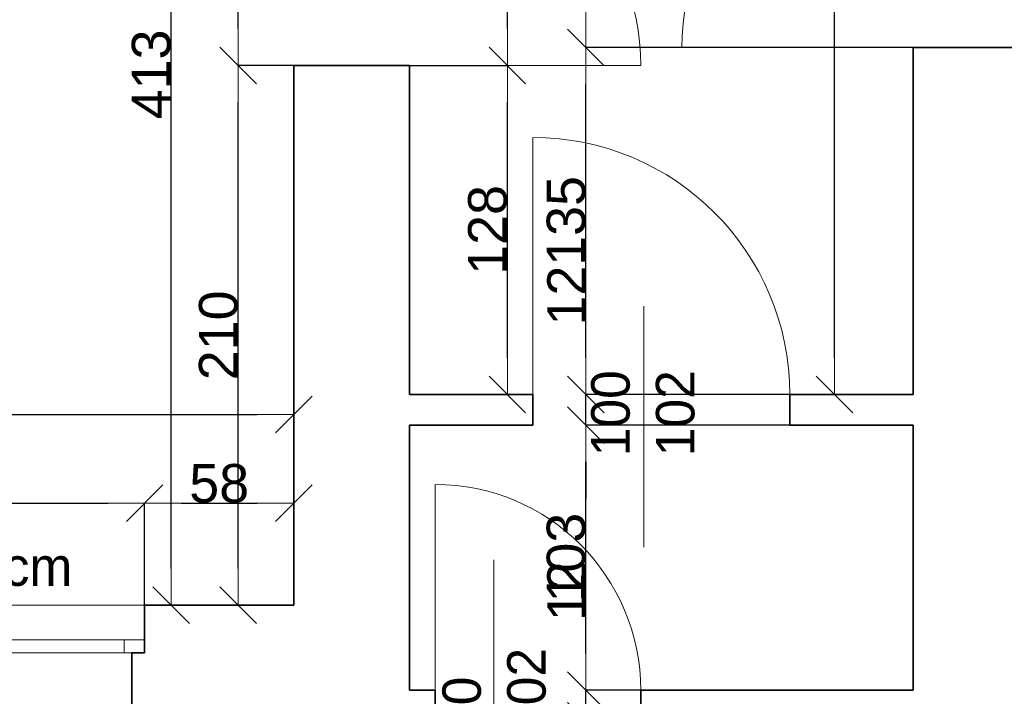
# Model space of a CAD drawing. Header units: metres. Extents: x 7506757 to 756746378, y 5735207 to 582114514.
# Tile 185 of 256: x 7548657 to 7552488, y 5891211 to 5893844. Entities that reach past the tile are written whole.
import ezdxf

# ---------------------------------------------------------------- set-up
doc = ezdxf.new("R2010")
doc.units = ezdxf.units.M
doc.header["$MEASUREMENT"] = 0
doc.header["$PDMODE"] = 2
doc.layers.get('0').update_dxf_attribs({"color": 250, "linetype": 'CONTINUOUS', "lineweight": 100, "plot": 0})
doc.layers.get('Defpoints').update_dxf_attribs({"linetype": 'CONTINUOUS'})
for name, color, linetype, lineweight in [('ELEKTRYKA141', 7, 'CONTINUOUS', 0), ('M_OCIANA6', 5, 'CONTINUOUS', 35), ('M_OPISY141', 7, 'CONTINUOUS', 0), ('m_umeblowanie1', 7, 'CONTINUOUS', 13), ('opis1', 7, 'CONTINUOUS', 13)]:
    doc.layers.add(name, color=color, linetype=linetype, lineweight=lineweight)
doc.layers.add('PWYMIAR', color=7, linetype='CONTINUOUS')
doc.styles.add('GENERATED_STYLE_1', font='arial.ttf')
doc.styles.add('GENERATED_STYLE_2', font='txt')
doc.dimstyles.new('GENERATED_STYLE__1', dxfattribs={"dimtxt": 150, "dimasz": 142.5, "dimexe": 0.18, "dimexo": 0, "dimgap": 0.09, "dimtad": 1, "dimdec": 0, "dimlfac": 0.1, "dimzin": 0, "dimdsep": 46, "dimtxsty": 'GENERATED_STYLE_1', "dimblk": 'ARROWHEAD_6', "dimblk1": 'ARROWHEAD_6', "dimblk2": 'ARROWHEAD_6', "dimcen": 0.09, "dimclrd": 251, "dimclre": 251, "dimclrt": 7, "dimazin": 0, "dimtfac": 1, "dimtdec": 4, "dimtmove": 0, "dimatfit": 3, "dimfxl": 0, "dimtolj": 1, "dimtzin": 0, "dimarcsym": 0})
doc.dimstyles.new('GENERATED_STYLE__2', dxfattribs={"dimtxt": 150, "dimasz": 142.5, "dimexe": 0.18, "dimexo": 0, "dimgap": 0.09, "dimtad": 1, "dimtih": 1, "dimtoh": 1, "dimdec": 0, "dimlfac": 0.1, "dimzin": 0, "dimdsep": 46, "dimtxsty": 'GENERATED_STYLE_1', "dimblk": 'ARROWHEAD_6', "dimblk1": 'ARROWHEAD_6', "dimblk2": 'ARROWHEAD_6', "dimcen": 0.09, "dimclrd": 251, "dimclre": 251, "dimclrt": 7, "dimazin": 0, "dimtfac": 1, "dimtdec": 4, "dimtmove": 0, "dimatfit": 3, "dimfxl": 0, "dimtolj": 1, "dimtzin": 0, "dimarcsym": 0})
doc.dimstyles.new('GENERATED_STYLE__4', dxfattribs={"dimtxt": 150, "dimasz": 142.5, "dimexe": 0.18, "dimexo": 0, "dimgap": 0.09, "dimtad": 1, "dimtih": 1, "dimtoh": 1, "dimdec": 0, "dimlfac": 0.1, "dimzin": 0, "dimdsep": 46, "dimtxsty": 'GENERATED_STYLE_1', "dimblk": 'ARROWHEAD_6', "dimblk1": 'ARROWHEAD_6', "dimblk2": 'ARROWHEAD_6', "dimcen": 0.09, "dimclrd": 251, "dimclre": 251, "dimclrt": 7, "dimazin": 0, "dimtfac": 1, "dimtdec": 4, "dimtmove": 2, "dimatfit": 3, "dimfxl": 0, "dimtolj": 1, "dimtzin": 0, "dimarcsym": 0})

# ---------------------------------------------------------------- blocks, each defined once
blk = doc.blocks.new('ARROWHEAD_6')
at = {"color": 0, "linetype": 'Continuous', "lineweight": 0}
for p, q in [((-0.5, -0.5), (0.5, 0.5)), ((0, 0), (-1, 0))]:
    blk.add_line(p, q, dxfattribs=at)
blk = doc.blocks.new('*D5070')
at = {"layer": 'Defpoints', "color": 0, "linetype": 'Continuous', "transparency": 16777216}
for p in [(7549143.4, 5891962.2), (7547643.4, 5891565.6), (7549143.4, 5891565.6)]:
    blk.add_point(p, dxfattribs=at)
at = {"layer": 'PWYMIAR', "color": 251, "linetype": 'Continuous', "lineweight": -2, "transparency": 16777216}
for p, q in [((7547643.4, 5891565.6), (7547643.4, 5891962.4)), ((7547785.9, 5891962.2), (7549000.9, 5891962.2)), ((7549143.4, 5891565.6), (7549143.4, 5891962.4))]:
    blk.add_line(p, q, dxfattribs=at)
at = {"layer": 'PWYMIAR', "color": 251, "linetype": 'Continuous', "lineweight": -2, "transparency": 16777216, "xscale": 142.5, "yscale": 142.5, "zscale": 142.5, "rotation": 180}
blk.add_blockref('ARROWHEAD_6', (7547643.4, 5891962.2), dxfattribs=at)
at = {"layer": 'PWYMIAR', "color": 251, "linetype": 'Continuous', "lineweight": -2, "transparency": 16777216, "xscale": 142.5, "yscale": 142.5, "zscale": 142.5}
blk.add_blockref('ARROWHEAD_6', (7549143.4, 5891962.2), dxfattribs=at)
at = {"layer": 'PWYMIAR', "color": 7, "linetype": 'Continuous', "lineweight": 13, "transparency": 16777216, "insert": (7548393.4, 5892038.9), "char_height": 150, "attachment_point": 5, "style": 'GENERATED_STYLE_1'}
blk.add_mtext('\\A1;150', dxfattribs=at)
blk = doc.blocks.new('*D5071')
at = {"layer": 'Defpoints', "color": 0, "linetype": 'Continuous', "transparency": 16777216}
for p in [(7549723.4, 5891962.2), (7549143.4, 5891565.6), (7549723.4, 5891565.6)]:
    blk.add_point(p, dxfattribs=at)
at = {"layer": 'PWYMIAR', "color": 251, "linetype": 'Continuous', "lineweight": -2, "transparency": 16777216}
for p, q in [((7549143.4, 5891565.6), (7549143.4, 5891962.4)), ((7549285.9, 5891962.2), (7549580.9, 5891962.2)), ((7549723.4, 5891565.6), (7549723.4, 5891962.4))]:
    blk.add_line(p, q, dxfattribs=at)
at = {"layer": 'PWYMIAR', "color": 251, "linetype": 'Continuous', "lineweight": -2, "transparency": 16777216, "xscale": 142.5, "yscale": 142.5, "zscale": 142.5, "rotation": 180}
blk.add_blockref('ARROWHEAD_6', (7549143.4, 5891962.2), dxfattribs=at)
at = {"layer": 'PWYMIAR', "color": 251, "linetype": 'Continuous', "lineweight": -2, "transparency": 16777216, "xscale": 142.5, "yscale": 142.5, "zscale": 142.5}
blk.add_blockref('ARROWHEAD_6', (7549723.4, 5891962.2), dxfattribs=at)
at = {"layer": 'PWYMIAR', "color": 7, "linetype": 'Continuous', "lineweight": 13, "transparency": 16777216, "insert": (7549433.4, 5892038.9), "char_height": 150, "attachment_point": 5, "style": 'GENERATED_STYLE_1'}
blk.add_mtext('\\A1;58', dxfattribs=at)
blk = doc.blocks.new('*D5074')
at = {"layer": 'Defpoints', "color": 0, "linetype": 'Continuous', "transparency": 16777216}
for p in [(7549723.4, 5892307.6), (7544393.4, 5891565.6), (7549723.4, 5891565.6)]:
    blk.add_point(p, dxfattribs=at)
at = {"layer": 'PWYMIAR', "color": 251, "linetype": 'Continuous', "lineweight": -2, "transparency": 16777216}
for p, q in [((7544393.4, 5891565.6), (7544393.4, 5892307.8)), ((7544535.9, 5892307.6), (7549580.9, 5892307.6)), ((7549723.4, 5891565.6), (7549723.4, 5892307.8))]:
    blk.add_line(p, q, dxfattribs=at)
at = {"layer": 'PWYMIAR', "color": 251, "linetype": 'Continuous', "lineweight": -2, "transparency": 16777216, "xscale": 142.5, "yscale": 142.5, "zscale": 142.5, "rotation": 180}
blk.add_blockref('ARROWHEAD_6', (7544393.4, 5892307.6), dxfattribs=at)
at = {"layer": 'PWYMIAR', "color": 251, "linetype": 'Continuous', "lineweight": -2, "transparency": 16777216, "xscale": 142.5, "yscale": 142.5, "zscale": 142.5}
blk.add_blockref('ARROWHEAD_6', (7549723.4, 5892307.6), dxfattribs=at)
at = {"layer": 'PWYMIAR', "color": 7, "linetype": 'Continuous', "lineweight": 13, "transparency": 16777216, "insert": (7547058.4, 5892384.3), "char_height": 150, "attachment_point": 5, "style": 'GENERATED_STYLE_1'}
blk.add_mtext('\\A1;533', dxfattribs=at)
blk = doc.blocks.new('*D5198')
at = {"layer": 'Defpoints', "color": 0, "linetype": 'Continuous', "transparency": 16777216}
for p in [(7549507.2, 5893665.6), (7549723.4, 5893665.6), (7549723.4, 5891565.6)]:
    blk.add_point(p, dxfattribs=at)
at = {"layer": 'PWYMIAR', "color": 251, "linetype": 'Continuous', "lineweight": -2, "transparency": 16777216}
for p, q in [((7549723.4, 5893665.6), (7549507, 5893665.6)), ((7549507.2, 5891708.1), (7549507.2, 5893523.1)), ((7549723.4, 5891565.6), (7549507, 5891565.6))]:
    blk.add_line(p, q, dxfattribs=at)
at = {"layer": 'PWYMIAR', "color": 251, "linetype": 'Continuous', "lineweight": -2, "transparency": 16777216, "xscale": 142.5, "yscale": 142.5, "zscale": 142.5}
for p, rotation in [((7549507.2, 5893665.6), 90), ((7549507.2, 5891565.6), 270)]:
    blk.add_blockref('ARROWHEAD_6', p, dxfattribs=dict(at, rotation=rotation))
at = {"layer": 'PWYMIAR', "color": 7, "linetype": 'Continuous', "lineweight": 13, "transparency": 16777216, "insert": (7549430.5, 5892615.6), "char_height": 150, "attachment_point": 5, "rotation": 90, "style": 'GENERATED_STYLE_1'}
blk.add_mtext('\\A1;210', dxfattribs=at)
blk = doc.blocks.new('*D5199')
at = {"layer": 'Defpoints', "color": 0, "linetype": 'Continuous', "transparency": 16777216}
for p in [(7549507.2, 5894575.6), (7549723.4, 5894575.6), (7549723.4, 5893665.6)]:
    blk.add_point(p, dxfattribs=at)
at = {"layer": 'PWYMIAR', "color": 251, "linetype": 'Continuous', "lineweight": -2, "transparency": 16777216}
for p, q in [((7549723.4, 5894575.6), (7549507, 5894575.6)), ((7549507.2, 5893808.1), (7549507.2, 5894433.1)), ((7549723.4, 5893665.6), (7549507, 5893665.6))]:
    blk.add_line(p, q, dxfattribs=at)
at = {"layer": 'PWYMIAR', "color": 251, "linetype": 'Continuous', "lineweight": -2, "transparency": 16777216, "xscale": 142.5, "yscale": 142.5, "zscale": 142.5}
for p, rotation in [((7549507.2, 5894575.6), 90), ((7549507.2, 5893665.6), 270)]:
    blk.add_blockref('ARROWHEAD_6', p, dxfattribs=dict(at, rotation=rotation))
at = {"layer": 'PWYMIAR', "color": 7, "linetype": 'Continuous', "lineweight": 13, "transparency": 16777216, "insert": (7549430.5, 5894120.6), "char_height": 150, "attachment_point": 5, "rotation": 90, "style": 'GENERATED_STYLE_1'}
blk.add_mtext('\\A1;91', dxfattribs=at)
blk = doc.blocks.new('*D5201')
at = {"layer": 'Defpoints', "color": 0, "linetype": 'Continuous', "transparency": 16777216}
for p in [(7549246.3, 5895695.6), (7549723.4, 5895695.6), (7549723.4, 5891565.6)]:
    blk.add_point(p, dxfattribs=at)
at = {"layer": 'PWYMIAR', "color": 251, "linetype": 'Continuous', "lineweight": -2, "transparency": 16777216}
for p, q in [((7549723.4, 5895695.6), (7549246.1, 5895695.6)), ((7549246.3, 5891708.1), (7549246.3, 5895553.1)), ((7549723.4, 5891565.6), (7549246.1, 5891565.6))]:
    blk.add_line(p, q, dxfattribs=at)
at = {"layer": 'PWYMIAR', "color": 251, "linetype": 'Continuous', "lineweight": -2, "transparency": 16777216, "xscale": 142.5, "yscale": 142.5, "zscale": 142.5}
for p, rotation in [((7549246.3, 5895695.6), 90), ((7549246.3, 5891565.6), 270)]:
    blk.add_blockref('ARROWHEAD_6', p, dxfattribs=dict(at, rotation=rotation))
at = {"layer": 'PWYMIAR', "color": 7, "linetype": 'Continuous', "lineweight": 13, "transparency": 16777216, "insert": (7549169.5, 5893630.6), "char_height": 150, "attachment_point": 5, "rotation": 90, "style": 'GENERATED_STYLE_1'}
blk.add_mtext('\\A1;413', dxfattribs=at)
blk = doc.blocks.new('*D5243')
at = {"layer": 'Defpoints', "color": 0, "linetype": 'Continuous', "transparency": 16777216}
for p in [(7550860.1, 5891235.6), (7552133.4, 5891235.6), (7552133.4, 5891115.6)]:
    blk.add_point(p, dxfattribs=at)
at = {"layer": 'PWYMIAR', "color": 251, "linetype": 'Continuous', "lineweight": -2, "transparency": 16777216}
for p, q in [((7550860.1, 5891378.1), (7550860.1, 5891720)), ((7552133.4, 5891235.6), (7550860, 5891235.6)), ((7550860.1, 5891115.6), (7550860.1, 5891235.6)), ((7552133.4, 5891115.6), (7550860, 5891115.6)), ((7550860.1, 5890973.1), (7550860.1, 5890830.6))]:
    blk.add_line(p, q, dxfattribs=at)
at = {"layer": 'PWYMIAR', "color": 251, "linetype": 'Continuous', "lineweight": -2, "transparency": 16777216, "xscale": 142.5, "yscale": 142.5, "zscale": 142.5}
for p, rotation in [((7550860.1, 5891235.6), 270), ((7550860.1, 5891115.6), 90)]:
    blk.add_blockref('ARROWHEAD_6', p, dxfattribs=dict(at, rotation=rotation))
at = {"layer": 'PWYMIAR', "color": 7, "linetype": 'Continuous', "lineweight": 13, "transparency": 16777216, "insert": (7550784.7, 5891620.3), "char_height": 150, "attachment_point": 5, "rotation": 90, "style": 'GENERATED_STYLE_1'}
blk.add_mtext('\\A1;12', dxfattribs=at)
blk = doc.blocks.new('*D5244')
at = {"layer": 'Defpoints', "color": 0, "linetype": 'Continuous', "transparency": 16777216}
for p in [(7550860.1, 5892265.6), (7551653.4, 5892265.6), (7552133.4, 5891235.6)]:
    blk.add_point(p, dxfattribs=at)
at = {"layer": 'PWYMIAR', "color": 251, "linetype": 'Continuous', "lineweight": -2, "transparency": 16777216}
for p, q in [((7551653.4, 5892265.6), (7550860, 5892265.6)), ((7550860.1, 5891378.1), (7550860.1, 5892123.1)), ((7552133.4, 5891235.6), (7550860, 5891235.6))]:
    blk.add_line(p, q, dxfattribs=at)
at = {"layer": 'PWYMIAR', "color": 251, "linetype": 'Continuous', "lineweight": -2, "transparency": 16777216, "xscale": 142.5, "yscale": 142.5, "zscale": 142.5}
for p, rotation in [((7550860.1, 5892265.6), 90), ((7550860.1, 5891235.6), 270)]:
    blk.add_blockref('ARROWHEAD_6', p, dxfattribs=dict(at, rotation=rotation))
at = {"layer": 'PWYMIAR', "color": 7, "linetype": 'Continuous', "lineweight": 13, "transparency": 16777216, "insert": (7550783.4, 5891750.6), "char_height": 150, "attachment_point": 5, "rotation": 90, "style": 'GENERATED_STYLE_1'}
blk.add_mtext('\\A1;103', dxfattribs=at)
blk = doc.blocks.new('*D5245')
at = {"layer": 'Defpoints', "color": 0, "linetype": 'Continuous', "transparency": 16777216}
for p in [(7550860.1, 5892385.6), (7552133.4, 5892385.6), (7551653.4, 5892265.6)]:
    blk.add_point(p, dxfattribs=at)
at = {"layer": 'PWYMIAR', "color": 251, "linetype": 'Continuous', "lineweight": -2, "transparency": 16777216}
for p, q in [((7550860.1, 5892528.1), (7550860.1, 5892870)), ((7552133.4, 5892385.6), (7550860, 5892385.6)), ((7550860.1, 5892265.6), (7550860.1, 5892385.6)), ((7551653.4, 5892265.6), (7550860, 5892265.6)), ((7550860.1, 5892123.1), (7550860.1, 5891980.6))]:
    blk.add_line(p, q, dxfattribs=at)
at = {"layer": 'PWYMIAR', "color": 251, "linetype": 'Continuous', "lineweight": -2, "transparency": 16777216, "xscale": 142.5, "yscale": 142.5, "zscale": 142.5}
for p, rotation in [((7550860.1, 5892385.6), 270), ((7550860.1, 5892265.6), 90)]:
    blk.add_blockref('ARROWHEAD_6', p, dxfattribs=dict(at, rotation=rotation))
at = {"layer": 'PWYMIAR', "color": 7, "linetype": 'Continuous', "lineweight": 13, "transparency": 16777216, "insert": (7550784.7, 5892770.3), "char_height": 150, "attachment_point": 5, "rotation": 90, "style": 'GENERATED_STYLE_1'}
blk.add_mtext('\\A1;12', dxfattribs=at)
blk = doc.blocks.new('*D5246')
at = {"layer": 'Defpoints', "color": 0, "linetype": 'Continuous', "transparency": 16777216}
for p in [(7550860.1, 5893735.6), (7552133.4, 5893735.6), (7552133.4, 5892385.6)]:
    blk.add_point(p, dxfattribs=at)
at = {"layer": 'PWYMIAR', "color": 251, "linetype": 'Continuous', "lineweight": -2, "transparency": 16777216}
for p, q in [((7552133.4, 5893735.6), (7550860, 5893735.6)), ((7550860.1, 5892528.1), (7550860.1, 5893593.1)), ((7552133.4, 5892385.6), (7550860, 5892385.6))]:
    blk.add_line(p, q, dxfattribs=at)
at = {"layer": 'PWYMIAR', "color": 251, "linetype": 'Continuous', "lineweight": -2, "transparency": 16777216, "xscale": 142.5, "yscale": 142.5, "zscale": 142.5}
for p, rotation in [((7550860.1, 5893735.6), 90), ((7550860.1, 5892385.6), 270)]:
    blk.add_blockref('ARROWHEAD_6', p, dxfattribs=dict(at, rotation=rotation))
at = {"layer": 'PWYMIAR', "color": 7, "linetype": 'Continuous', "lineweight": 13, "transparency": 16777216, "insert": (7550783.4, 5893060.6), "char_height": 150, "attachment_point": 5, "rotation": 90, "style": 'GENERATED_STYLE_1'}
blk.add_mtext('\\A1;135', dxfattribs=at)
blk = doc.blocks.new('*D5247')
at = {"layer": 'Defpoints', "color": 0, "linetype": 'Continuous', "transparency": 16777216}
for p in [(7550860.1, 5894635.6), (7552133.4, 5894635.6), (7552133.4, 5893735.6)]:
    blk.add_point(p, dxfattribs=at)
at = {"layer": 'PWYMIAR', "color": 251, "linetype": 'Continuous', "lineweight": -2, "transparency": 16777216}
for p, q in [((7552133.4, 5894635.6), (7550860, 5894635.6)), ((7550860.1, 5893878.1), (7550860.1, 5894493.1)), ((7552133.4, 5893735.6), (7550860, 5893735.6))]:
    blk.add_line(p, q, dxfattribs=at)
at = {"layer": 'PWYMIAR', "color": 251, "linetype": 'Continuous', "lineweight": -2, "transparency": 16777216, "xscale": 142.5, "yscale": 142.5, "zscale": 142.5}
for p, rotation in [((7550860.1, 5894635.6), 90), ((7550860.1, 5893735.6), 270)]:
    blk.add_blockref('ARROWHEAD_6', p, dxfattribs=dict(at, rotation=rotation))
at = {"layer": 'PWYMIAR', "color": 7, "linetype": 'Continuous', "lineweight": 13, "transparency": 16777216, "insert": (7550783.5, 5894185.6), "char_height": 150, "attachment_point": 5, "rotation": 90, "style": 'GENERATED_STYLE_1'}
blk.add_mtext('\\A1;90', dxfattribs=at)
blk = doc.blocks.new('*D5264')
at = {"layer": 'Defpoints', "color": 0, "linetype": 'Continuous', "transparency": 16777216}
for p in [(7550173.4, 5893665.6), (7550554.4, 5893665.6), (7550173.4, 5892385.6)]:
    blk.add_point(p, dxfattribs=at)
at = {"layer": 'PWYMIAR', "color": 251, "linetype": 'Continuous', "lineweight": -2, "transparency": 16777216}
for p, q in [((7550173.4, 5893665.6), (7550554.6, 5893665.6)), ((7550554.4, 5892528.1), (7550554.4, 5893523.1)), ((7550173.4, 5892385.6), (7550554.6, 5892385.6))]:
    blk.add_line(p, q, dxfattribs=at)
at = {"layer": 'PWYMIAR', "color": 251, "linetype": 'Continuous', "lineweight": -2, "transparency": 16777216, "xscale": 142.5, "yscale": 142.5, "zscale": 142.5}
for p, rotation in [((7550554.4, 5893665.6), 90), ((7550554.4, 5892385.6), 270)]:
    blk.add_blockref('ARROWHEAD_6', p, dxfattribs=dict(at, rotation=rotation))
at = {"layer": 'PWYMIAR', "color": 7, "linetype": 'Continuous', "lineweight": 13, "transparency": 16777216, "insert": (7550477.7, 5893025.6), "char_height": 150, "attachment_point": 5, "rotation": 90, "style": 'GENERATED_STYLE_1'}
blk.add_mtext('\\A1;128', dxfattribs=at)
blk = doc.blocks.new('*D5265')
at = {"layer": 'Defpoints', "color": 0, "linetype": 'Continuous', "transparency": 16777216}
for p in [(7550173.4, 5894575.6), (7550554.4, 5894575.6), (7550173.4, 5893665.6)]:
    blk.add_point(p, dxfattribs=at)
at = {"layer": 'PWYMIAR', "color": 251, "linetype": 'Continuous', "lineweight": -2, "transparency": 16777216}
for p, q in [((7550173.4, 5894575.6), (7550554.6, 5894575.6)), ((7550554.4, 5893808.1), (7550554.4, 5894433.1)), ((7550173.4, 5893665.6), (7550554.6, 5893665.6))]:
    blk.add_line(p, q, dxfattribs=at)
at = {"layer": 'PWYMIAR', "color": 251, "linetype": 'Continuous', "lineweight": -2, "transparency": 16777216, "xscale": 142.5, "yscale": 142.5, "zscale": 142.5}
for p, rotation in [((7550554.4, 5894575.6), 90), ((7550554.4, 5893665.6), 270)]:
    blk.add_blockref('ARROWHEAD_6', p, dxfattribs=dict(at, rotation=rotation))
at = {"layer": 'PWYMIAR', "color": 7, "linetype": 'Continuous', "lineweight": 13, "transparency": 16777216, "insert": (7550477.7, 5894120.6), "char_height": 150, "attachment_point": 5, "rotation": 90, "style": 'GENERATED_STYLE_1'}
blk.add_mtext('\\A1;91', dxfattribs=at)
blk = doc.blocks.new('*D5267')
at = {"layer": 'Defpoints', "color": 0, "linetype": 'Continuous', "transparency": 16777216}
for p in [(7550173.4, 5896135.6), (7551827.2, 5896135.6), (7552133.4, 5892385.6)]:
    blk.add_point(p, dxfattribs=at)
at = {"layer": 'PWYMIAR', "color": 251, "linetype": 'Continuous', "lineweight": -2, "transparency": 16777216}
for p, q in [((7550173.4, 5896135.6), (7551827.4, 5896135.6)), ((7551827.2, 5892528.1), (7551827.2, 5895993.1)), ((7552133.4, 5892385.6), (7551827.1, 5892385.6))]:
    blk.add_line(p, q, dxfattribs=at)
at = {"layer": 'PWYMIAR', "color": 251, "linetype": 'Continuous', "lineweight": -2, "transparency": 16777216, "xscale": 142.5, "yscale": 142.5, "zscale": 142.5}
for p, rotation in [((7551827.2, 5896135.6), 90), ((7551827.2, 5892385.6), 270)]:
    blk.add_blockref('ARROWHEAD_6', p, dxfattribs=dict(at, rotation=rotation))
at = {"layer": 'PWYMIAR', "color": 7, "linetype": 'Continuous', "lineweight": 13, "transparency": 16777216, "insert": (7551750.5, 5894260.6), "char_height": 150, "attachment_point": 5, "rotation": 90, "style": 'GENERATED_STYLE_1'}
blk.add_mtext('\\A1;375', dxfattribs=at)
blk = doc.blocks.new('*D5286')
at = {"layer": 'Defpoints', "color": 0, "linetype": 'Continuous', "transparency": 16777216}
for p in [(7531907.1, 5891565.6), (7543943.4, 5891565.6), (7549553.4, 5891115.6)]:
    blk.add_point(p, dxfattribs=at)
at = {"layer": 'PWYMIAR', "color": 251, "linetype": 'Continuous', "lineweight": -2, "transparency": 16777216}
for p, q in [((7543943.4, 5891565.6), (7531906.9, 5891565.6)), ((7531907.1, 5891258.1), (7531907.1, 5891423.1)), ((7549553.4, 5891115.6), (7531906.9, 5891115.6))]:
    blk.add_line(p, q, dxfattribs=at)
at = {"layer": 'PWYMIAR', "color": 251, "linetype": 'Continuous', "lineweight": -2, "transparency": 16777216, "xscale": 142.5, "yscale": 142.5, "zscale": 142.5}
for p, rotation in [((7531907.1, 5891565.6), 90), ((7531907.1, 5891115.6), 270)]:
    blk.add_blockref('ARROWHEAD_6', p, dxfattribs=dict(at, rotation=rotation))
at = {"layer": 'PWYMIAR', "color": 7, "linetype": 'Continuous', "lineweight": 13, "transparency": 16777216, "insert": (7531830.8, 5891340.6), "char_height": 150, "attachment_point": 5, "rotation": 90, "style": 'GENERATED_STYLE_1'}
blk.add_mtext('\\A1;45', dxfattribs=at)
blk = doc.blocks.new('*D5296')
at = {"layer": 'Defpoints', "color": 0, "linetype": 'Continuous', "transparency": 16777216}
for p in [(7544393.4, 5891565.6), (7549553.4, 5891115.6), (7549553.4, 5886859.1)]:
    blk.add_point(p, dxfattribs=at)
at = {"layer": 'PWYMIAR', "color": 251, "linetype": 'Continuous', "lineweight": -2, "transparency": 16777216}
for p, q in [((7544393.4, 5891565.6), (7544393.4, 5886858.9)), ((7549553.4, 5891115.6), (7549553.4, 5886858.9)), ((7544535.9, 5886859.1), (7549410.9, 5886859.1))]:
    blk.add_line(p, q, dxfattribs=at)
at = {"layer": 'PWYMIAR', "color": 251, "linetype": 'Continuous', "lineweight": -2, "transparency": 16777216, "xscale": 142.5, "yscale": 142.5, "zscale": 142.5, "rotation": 180}
blk.add_blockref('ARROWHEAD_6', (7544393.4, 5886859.1), dxfattribs=at)
at = {"layer": 'PWYMIAR', "color": 251, "linetype": 'Continuous', "lineweight": -2, "transparency": 16777216, "xscale": 142.5, "yscale": 142.5, "zscale": 142.5}
blk.add_blockref('ARROWHEAD_6', (7549553.4, 5886859.1), dxfattribs=at)
at = {"layer": 'PWYMIAR', "color": 7, "linetype": 'Continuous', "lineweight": 13, "transparency": 16777216, "insert": (7546973.4, 5886935.8), "char_height": 150, "attachment_point": 5, "style": 'GENERATED_STYLE_1'}
blk.add_mtext('\\A1;516', dxfattribs=at)

msp = doc.modelspace()

# ---------------------------------------------------------------- linework, layer by layer
at = {"layer": 'ELEKTRYKA141', "linetype": 'Continuous'}
for p, q in [((7552133.4, 5893735.6), (7551233.4, 5893735.6)), ((7550173.4, 5893665.6), (7551073.4, 5893665.6)), ((7550653.4, 5892385.6), (7550653.4, 5893385.6)), ((7550273.4, 5891235.6), (7550273.4, 5892035.6))]:
    msp.add_line(p, q, dxfattribs=at)
for centre, radius, start, end in [((7552133.4, 5893735.6), 900, 90, 180), ((7550173.4, 5893665.6), 900, 0, 90), ((7550653.4, 5892385.6), 1000, 0, 90), ((7550273.4, 5891235.6), 800, 0, 90)]:
    msp.add_arc(centre, radius, start, end, dxfattribs=at)
at = {"layer": 'M_OCIANA6', "linetype": 'Continuous'}
for p, q in [((7552133.4, 5893735.6), (7552563.4, 5893735.6)), ((7552133.4, 5893735.6), (7552133.4, 5892385.6)), ((7549723.4, 5893665.6), (7550173.4, 5893665.6)), ((7549723.4, 5891565.6), (7549723.4, 5893665.6)), ((7550173.4, 5892385.6), (7550173.4, 5893665.6)), ((7550653.4, 5892385.6), (7550173.4, 5892385.6)), ((7550653.4, 5892265.6), (7550653.4, 5892385.6)), ((7551653.4, 5892265.6), (7551653.4, 5892385.6)), ((7552133.4, 5892385.6), (7551653.4, 5892385.6)), ((7551653.4, 5892265.6), (7551653.4, 5892385.6)), ((7550173.4, 5892265.6), (7550653.4, 5892265.6)), ((7550173.4, 5891235.6), (7550173.4, 5892265.6)), ((7552133.4, 5892265.6), (7551653.4, 5892265.6)), ((7552133.4, 5892265.6), (7552133.4, 5891235.6)), ((7549143.4, 5891380.6), (7549143.4, 5891565.6)), ((7549723.4, 5891565.6), (7549143.4, 5891565.6)), ((7549143.4, 5891380.6), (7549093.4, 5891380.6)), ((7549093.4, 5891380.6), (7549093.4, 5891115.6)), ((7550273.4, 5891235.6), (7550173.4, 5891235.6)), ((7550273.4, 5891115.6), (7550273.4, 5891235.6)), ((7551073.4, 5891115.6), (7551073.4, 5891235.6)), ((7552133.4, 5891235.6), (7551073.4, 5891235.6))]:
    msp.add_line(p, q, dxfattribs=at)
at = {"layer": 'M_OPISY141', "linetype": 'Continuous'}
for p, q in [((7551085.4, 5892729.3), (7551085.4, 5891791.4)), ((7550502.4, 5891742.7), (7550502.4, 5890804.7))]:
    msp.add_line(p, q, dxfattribs=at)
at = {"layer": 'm_umeblowanie1', "linetype": 'Continuous'}
for p, q in [((7544833.4, 5891565.6), (7549143.4, 5891565.6)), ((7547643.4, 5891430.6), (7549143.4, 5891430.6)), ((7549063.4, 5891380.6), (7549063.4, 5891430.6)), ((7547693.4, 5891380.6), (7549093.4, 5891380.6)), ((7549063.4, 5891380.6), (7549093.4, 5891380.6))]:
    msp.add_line(p, q, dxfattribs=at)

# ---------------------------------------------------------------- texts
at = {"layer": 'opis1', "linetype": 'Continuous', "char_height": 150, "width": 563.056, "attachment_point": 1, "rotation": 90, "line_spacing_factor": 1.007581, "style": 'GENERATED_STYLE_2'}
for s, insert in [('{100\\P102}', (7550880.4, 5892145.2)), ('{80\\P202}', (7550301.6, 5891064.7))]:
    msp.add_mtext(s, dxfattribs=dict(at, insert=insert))
at = {"layer": 'opis1', "linetype": 'Continuous', "insert": (7548862, 5891790.8), "char_height": 150, "attachment_point": 3, "style": 'GENERATED_STYLE_2'}
msp.add_mtext('{hp=86cm}', dxfattribs=at)

# ---------------------------------------------------------------- dimensions: what is measured, and where the dimension line sits
at = {"layer": 'PWYMIAR', "color": 251, "linetype": 'Continuous', "lineweight": 13}
for base, p1, p2, picture, middle in [((7551827.2, 5896135.6), (7552133.4, 5892385.6), (7550173.4, 5896135.6), '*D5267', (7551750.5, 5894260.6)), ((7549246.3, 5895695.6), (7549723.4, 5891565.6), (7549723.4, 5895695.6), '*D5201', (7549169.5, 5893630.6)), ((7550860.1, 5894635.6), (7552133.4, 5893735.6), (7552133.4, 5894635.6), '*D5247', (7550783.5, 5894185.6)), ((7549507.2, 5894575.6), (7549723.4, 5893665.6), (7549723.4, 5894575.6), '*D5199', (7549430.5, 5894120.6)), ((7550554.4, 5894575.6), (7550173.4, 5893665.6), (7550173.4, 5894575.6), '*D5265', (7550477.7, 5894120.6)), ((7550860.1, 5893735.6), (7552133.4, 5892385.6), (7552133.4, 5893735.6), '*D5246', (7550783.4, 5893060.6)), ((7549507.2, 5893665.6), (7549723.4, 5891565.6), (7549723.4, 5893665.6), '*D5198', (7549430.5, 5892615.6)), ((7550554.4, 5893665.6), (7550173.4, 5892385.6), (7550173.4, 5893665.6), '*D5264', (7550477.7, 5893025.6)), ((7550860.1, 5892385.6), (7551653.4, 5892265.6), (7552133.4, 5892385.6), '*D5245', (7550784.7, 5892770.3)), ((7550860.1, 5892265.6), (7552133.4, 5891235.6), (7551653.4, 5892265.6), '*D5244', (7550783.4, 5891750.6)), ((7550860.1, 5891235.6), (7552133.4, 5891115.6), (7552133.4, 5891235.6), '*D5243', (7550784.7, 5891620.3)), ((7531907.1, 5891565.6), (7549553.4, 5891115.6), (7543943.4, 5891565.6), '*D5286', (7531830.8, 5891340.6))]:
    dim = msp.add_linear_dim(base=base, p1=p1, p2=p2, angle=90, dimstyle='GENERATED_STYLE__1', dxfattribs=at)
    dim.commit()
    dim.dimension.update_dxf_attribs({"geometry": picture, "text_midpoint": middle})
for base, p1, p2, dimstyle, picture, middle in [((7549723.4, 5892307.6), (7544393.4, 5891565.6), (7549723.4, 5891565.6), 'GENERATED_STYLE__2', '*D5074', (7547058.4, 5892384.3)), ((7549143.4, 5891962.2), (7547643.4, 5891565.6), (7549143.4, 5891565.6), 'GENERATED_STYLE__2', '*D5070', (7548393.4, 5892038.9)), ((7549723.4, 5891962.2), (7549143.4, 5891565.6), (7549723.4, 5891565.6), 'GENERATED_STYLE__4', '*D5071', (7549433.4, 5892038.9)), ((7549553.4, 5886859.1), (7544393.4, 5891565.6), (7549553.4, 5891115.6), 'GENERATED_STYLE__2', '*D5296', (7546973.4, 5886935.8))]:
    dim = msp.add_linear_dim(base=base, p1=p1, p2=p2, dimstyle=dimstyle, dxfattribs=at)
    dim.commit()
    dim.dimension.update_dxf_attribs({"geometry": picture, "text_midpoint": middle})

doc.saveas('drawing.dxf')
